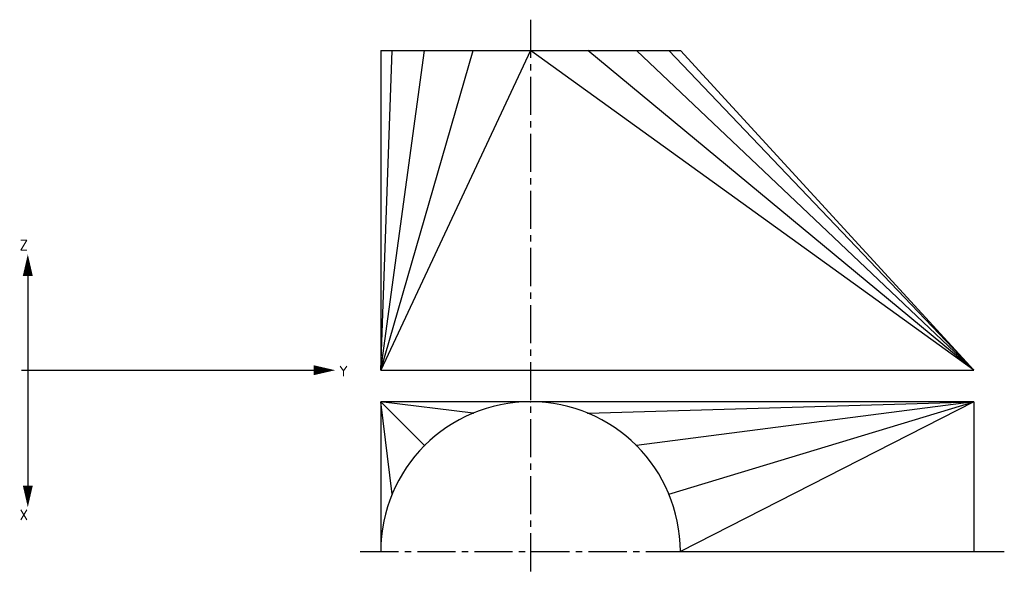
# Model space of a CAD drawing. Header units: millimetres. Extents: x 14039 to 14532, y 14624 to 14904.
import ezdxf

# ---------------------------------------------------------------- set-up
doc = ezdxf.new("R2010")
doc.units = ezdxf.units.MM
doc.linetypes.add('CENTER2', pattern=[28.575, 19.05, -3.175, 3.175, -3.175])
doc.layers.get('0').update_dxf_attribs({"lineweight": 30})
doc.layers.add('Axes', color=1, linetype='CENTER2', lineweight=25)
for name, color, linetype in [('EPURE', 4, 'Continuous'), ('FRAME 050', 6, 'Continuous'), ('texte', 1, 'Continuous')]:
    doc.layers.add(name, color=color, linetype=linetype)
doc.styles.add('ROMAND', font='romand')

msp = doc.modelspace()

# ---------------------------------------------------------------- linework, layer by layer
for p, q in [((14219.79, 14888.08), (14369.79, 14888.08)), ((14219.79, 14888.08), (14219.79, 14728.08)), ((14516.79, 14728.08), (14369.79, 14888.08)), ((14219.79, 14728.08), (14516.79, 14728.08)), ((14516.79, 14712.3), (14219.79, 14712.3)), ((14219.79, 14712.3), (14219.79, 14637.3)), ((14516.79, 14712.3), (14516.79, 14637.3)), ((14369.79, 14637.3), (14516.79, 14637.3))]:
    msp.add_line(p, q)
at = {"color": 4}
for p, q in [((14043.09, 14775.29), (14043.09, 14670.31)), ((14039.91, 14728.08), (14186.16, 14728.08))]:
    msp.add_line(p, q, dxfattribs=at)
for points in [[(14043.09, 14775.29, 5, 0, 0), (14043.09, 14786.13, 0, 0, 0)], [(14186.16, 14728.08, 5, 0, 0), (14197.01, 14728.08, 0, 0, 0)], [(14043.09, 14670.31, 5, 0, 0), (14043.09, 14659.46, 0, 0, 0)]]:
    msp.add_lwpolyline(points, format="xyseb", dxfattribs=at)
msp.add_arc((14294.79, 14637.3), 75, 0, 180)
at = {"layer": 'Axes'}
for p, q in [((14294.79, 14903.59), (14294.79, 14624.39)), ((14209.56, 14637.3), (14369.79, 14637.3)), ((14516.79, 14637.3), (14531.97, 14637.3))]:
    msp.add_line(p, q, dxfattribs=at)
at = {"layer": 'EPURE'}
for p in [(14294.79, 14712.3), (14266.09, 14706.59), (14323.49, 14706.59), (14241.75, 14690.33), (14347.82, 14690.33), (14225.5, 14666), (14364.08, 14666)]:
    msp.add_point(p, dxfattribs=at)
at = {"layer": 'FRAME 050'}
for p, q in [((14219.79, 14728.08), (14266.09, 14888.08)), ((14219.79, 14728.08), (14241.75, 14888.08)), ((14219.79, 14728.08), (14225.5, 14888.08)), ((14294.79, 14888.08), (14219.79, 14728.08)), ((14516.79, 14728.08), (14294.79, 14888.08)), ((14516.79, 14728.08), (14323.49, 14888.08)), ((14516.79, 14728.08), (14347.82, 14888.08)), ((14516.79, 14728.08), (14364.08, 14888.08)), ((14266.09, 14706.59), (14219.79, 14712.3)), ((14219.79, 14712.3), (14241.75, 14690.33)), ((14225.5, 14666), (14219.79, 14712.3)), ((14323.49, 14706.59), (14516.79, 14712.3)), ((14516.79, 14712.3), (14347.82, 14690.33)), ((14364.08, 14666), (14516.79, 14712.3)), ((14516.79, 14712.3), (14369.79, 14637.3))]:
    msp.add_line(p, q, dxfattribs=at)

# ---------------------------------------------------------------- texts
at = {"layer": 'texte', "style": 'ROMAND'}
for s, p in [('Z', (14038.91, 14788.13)), ('Y', (14199.2, 14725.13)), ('X', (14038.91, 14653.13))]:
    msp.add_text(s, height=5, dxfattribs=at).set_placement(p)

doc.saveas('drawing.dxf')
